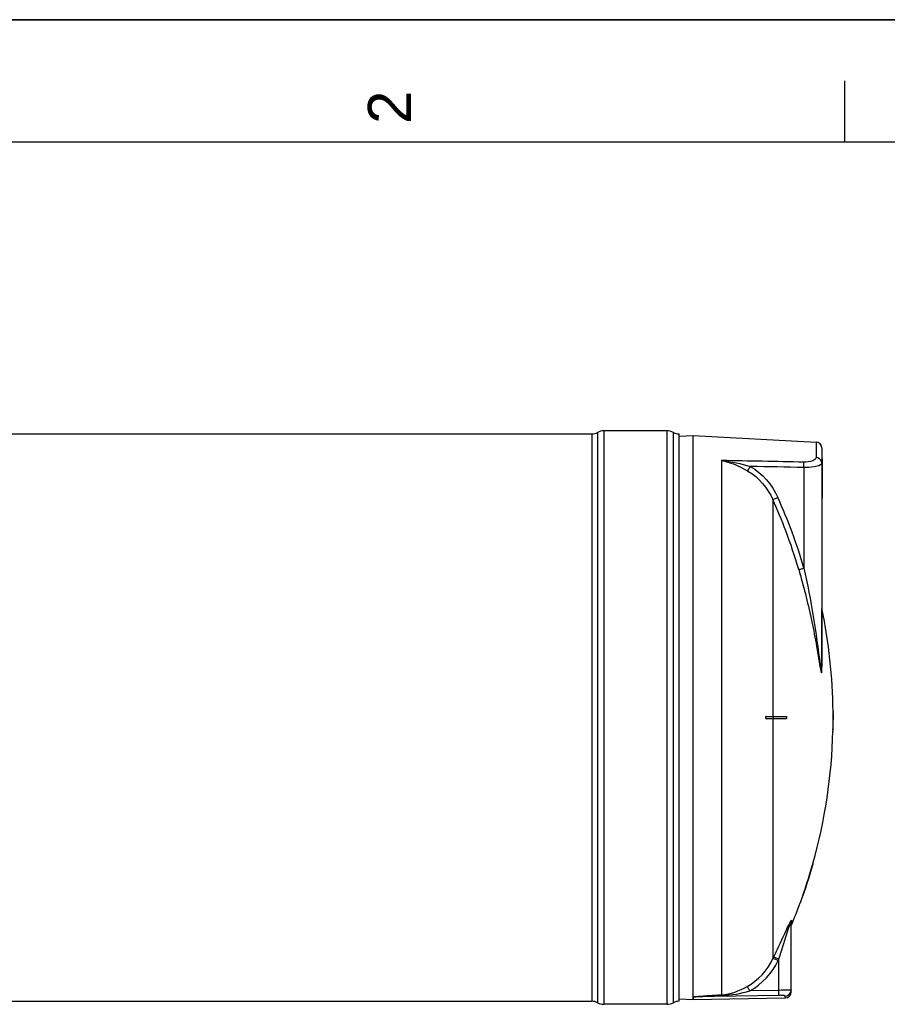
# Model space of a CAD drawing. Header units: millimetres. Extents: x 0 to 297, y 0 to 210.
# Tile 21 of 29: x 155 to 226, y 130 to 210. Entities that reach past the tile are written whole.
import ezdxf

# ---------------------------------------------------------------- set-up
doc = ezdxf.new("R2010")
doc.units = ezdxf.units.MM
doc.header["$LTSCALE"] = 16.335
doc.layers.get('0').update_dxf_attribs({"linetype": 'CONTINUOUS'})
doc.layers.add('08_SURFACES', color=7, linetype='CONTINUOUS')
doc.layers.add('AXES_REF', color=7, linetype='CONTINUOUS')
doc.styles.add('TEXTSTYLE_2', font='arial.ttf')

# ---------------------------------------------------------------- blocks, each defined once
blk = doc.blocks.new('MARGEA4_BL0', base_point=(148.514, 105.014))
at = {"color": 7, "linetype": 'Continuous'}
for p, q in [((297.014, 210.014), (0.014, 210.014)), ((222.764, 205.014), (222.764, 200.014)), ((287.014, 200.014), (10.014, 200.014))]:
    blk.add_line(p, q, dxfattribs=at)
at = {"color": 2, "linetype": 'Continuous', "style": 'TEXTSTYLE_2', "oblique": 0.00002}
blk.add_text('2', height=3.5, rotation=90, dxfattribs=at).set_placement((187.389, 201.514))

msp = doc.modelspace()

# ---------------------------------------------------------------- linework, layer by layer
at = {"color": 7, "linetype": 'Continuous'}
for p, q in [((0, 210), (297, 210)), ((209.272, 176.029), (210.409, 176.088)), ((210.409, 176.088), (220.435, 175.563)), ((210.409, 130.307), (210.409, 176.088)), ((220.909, 175.064), (220.909, 157.219)), ((220.909, 174.188), (220.949, 174.188)), ((220.949, 174.188), (220.949, 170.988)), ((220.909, 170.988), (220.949, 170.988)), ((218.409, 130.719), (218.409, 136.372)), ((209.272, 130.148), (210.41, 130.088)), ((210.41, 130.303), (210.41, 130.088)), ((210.418, 130.088), (217.918, 130.219))]:
    msp.add_line(p, q, dxfattribs=at)
at = {"color": 9, "linetype": 'Continuous'}
for p, q in [((220.435, 175.563), (220.435, 174.3)), ((212.736, 174.055), (212.736, 130.484)), ((219.449, 173.484), (219.449, 165.283)), ((220.909, 174.088), (220.949, 174.088)), ((220.909, 171.088), (220.949, 171.088)), ((220.919, 157.172), (220.919, 161.979)), ((218.448, 136.56), (218.448, 136.193)), ((216.914, 133.402), (216.964, 133.507)), ((216.925, 133.425), (216.964, 133.507)), ((217.358, 133.265), (217.409, 133.37)), ((217.369, 133.288), (217.409, 133.37)), ((217.409, 130.838), (217.409, 133.37)), ((210.418, 130.304), (210.41, 130.303)), ((217.418, 130.43), (210.418, 130.304)), ((210.418, 130.088), (210.418, 130.304)), ((217.409, 130.838), (215.046, 130.796)), ((217.918, 130.219), (217.918, 130.371)), ((218.31, 130.857), (218.258, 130.854))]:
    msp.add_line(p, q, dxfattribs=at)
msp.add_lwpolyline([(220.919, 157.172), (220.917, 157.178), (220.915, 157.183), (220.914, 157.188), (220.912, 157.193), (220.911, 157.198), (220.91, 157.203), (220.91, 157.209), (220.909, 157.214), (220.909, 157.219)], dxfattribs=at)
at = {"color": 7, "linetype": 'Continuous'}
msp.add_lwpolyline([(210.409, 130.307), (210.409, 130.306), (210.409, 130.306), (210.41, 130.305), (210.41, 130.304), (210.41, 130.304), (210.41, 130.303)], dxfattribs=at)
for centre, start, end in [((220.409, 175.064), 0, 87), ((217.909, 130.719), 271, 360)]:
    msp.add_arc(centre, 0.5, start, end, dxfattribs=at)
at = {"color": 9, "linetype": 'Continuous'}
for centre, radius, start, end in [((178.758, 153.502), 41.922, 20.70376, 24.471), ((178.687, 153.472), 42.439, 16.15947, 24.46631), ((178.761, 153.505), 41.918, 16.15468, 20.70241), ((225.686, 132.61), 8.275, 152.97971, 154.05481), ((217.913, 130.868), 0.496, 339.67205, 345.11442), ((217.91, 130.869), 0.5, 345.10838, 352.48322)]:
    msp.add_arc(centre, radius, start, end, dxfattribs=at)
for points, knots in [([(220.435, 174.3), (220.435, 174.174), (220.021, 173.933), (219.678, 173.919), (219.431, 173.924)], [0, 0, 0, 0, 0.338359, 1, 1, 1, 1]), ([(212.736, 174.055), (212.92, 174.017), (213.669, 173.824), (214.377, 173.494), (214.88, 173.199)], [0, 0, 0, 0, 0.244546, 1, 1, 1, 1]), ([(214.88, 173.199), (214.889, 173.221), (214.95, 173.348), (215.019, 173.471), (215.077, 173.573)], [0, 0, 0, 0, 0.163359, 1, 1, 1, 1]), ([(219.449, 173.484), (219.449, 173.53), (219.449, 173.677), (219.45, 173.825), (219.431, 173.924)], [0, 0, 0, 0, 0.315006, 1, 1, 1, 1]), ([(220.797, 173.693), (220.639, 173.601), (220.177, 173.508), (219.723, 173.48), (219.449, 173.484)], [0, 0, 0, 0, 0.398951, 1, 1, 1, 1]), ([(220.909, 173.829), (220.909, 173.789), (220.863, 173.734), (220.814, 173.703), (220.797, 173.693)], [0, 0, 0, 0, 0.672409, 1, 1, 1, 1]), ([(216.914, 170.868), (216.932, 170.875), (217.065, 170.935), (217.199, 170.996), (217.314, 171.048)], [0, 0, 0, 0, 0.130533, 1, 1, 1, 1]), ([(219.024, 165.167), (219.043, 165.171), (219.185, 165.208), (219.326, 165.248), (219.449, 165.283)], [0, 0, 0, 0, 0.130961, 1, 1, 1, 1]), ([(219.024, 165.167), (219.408, 163.843), (219.916, 161.842), (220.45, 159.159), (220.656, 157.819), (220.773, 157.158)], [0, 0, 0, 0, 0.504256, 0.754524, 1, 1, 1, 1]), ([(219.449, 165.283), (219.738, 163.973), (220.256, 161.348), (220.603, 158.696), (220.772, 157.376)], [0, 0, 0, 0, 0.50198, 1, 1, 1, 1]), ([(220.772, 157.376), (220.786, 157.272), (220.802, 157.122), (220.841, 156.916), (220.841, 156.832), (220.884, 156.748), (220.898, 156.812), (220.9, 156.856), (220.909, 157.004), (220.909, 157.121), (220.909, 157.219)], [0, 0, 0, 0, 0.289186, 0.428032, 0.549631, 0.576949, 0.608227, 0.666713, 0.728782, 1, 1, 1, 1]), ([(220.773, 157.158), (220.798, 157.011), (220.912, 156.434), (220.919, 157.023), (220.919, 157.172)], [0, 0, 0, 0, 0.499253, 1, 1, 1, 1]), ([(218.346, 136.432), (218.36, 136.457), (218.369, 136.487), (218.448, 136.587), (218.448, 136.56)], [0, 0, 0, 0, 0.524126, 1, 1, 1, 1]), ([(216.964, 133.507), (217.075, 133.736), (217.508, 134.641), (217.916, 135.558), (218.245, 136.231)], [0, 0, 0, 0, 0.253428, 1, 1, 1, 1]), ([(217.409, 133.37), (217.631, 134.063), (217.919, 134.984), (218.21, 135.903), (218.287, 136.127)], [0, 0, 0, 0, 0.754541, 1, 1, 1, 1]), ([(218.314, 136.37), (218.319, 136.381), (218.33, 136.401), (218.341, 136.422), (218.346, 136.432)], [0, 0, 0, 0, 0.512804, 1, 1, 1, 1]), ([(218.328, 136.242), (218.338, 136.268), (218.36, 136.302), (218.38, 136.419), (218.409, 136.38), (218.409, 136.372)], [0, 0, 0, 0, 0.450156, 0.873177, 1, 1, 1, 1]), ([(217.358, 133.265), (217.264, 133.309), (217.129, 133.351), (216.959, 133.429), (216.914, 133.402)], [0, 0, 0, 0, 0.666101, 1, 1, 1, 1]), ([(217.409, 133.37), (217.315, 133.414), (217.18, 133.456), (217.009, 133.533), (216.964, 133.507)], [0, 0, 0, 0, 0.665943, 1, 1, 1, 1]), ([(215.046, 130.796), (215, 130.876), (214.923, 130.989), (214.852, 131.118), (214.812, 131.144)], [0, 0, 0, 0, 0.658849, 1, 1, 1, 1]), ([(210.409, 130.307), (210.591, 130.351), (210.98, 130.353), (211.752, 130.425), (212.342, 130.458), (212.736, 130.484)], [0, 0, 0, 0, 0.24121, 0.493287, 1, 1, 1, 1]), ([(210.418, 130.304), (210.42, 130.321), (210.494, 130.302), (210.57, 130.321), (210.704, 130.322), (210.846, 130.331), (211.043, 130.341), (211.286, 130.352), (211.678, 130.37), (212.167, 130.391), (212.559, 130.407), (212.755, 130.416)], [0, 0, 0, 0, 0.022608, 0.060539, 0.12087, 0.183961, 0.24645, 0.371879, 0.497414, 0.748649, 1, 1, 1, 1]), ([(212.755, 130.416), (212.752, 130.431), (212.761, 130.442), (212.738, 130.47), (212.737, 130.466)], [0, 0, 0, 0, 0.817511, 1, 1, 1, 1]), ([(218.258, 130.854), (218.205, 130.852), (217.922, 130.844), (217.639, 130.841), (217.409, 130.838)], [0, 0, 0, 0, 0.187344, 1, 1, 1, 1]), ([(217.418, 130.43), (217.417, 130.445), (217.414, 130.581), (217.411, 130.718), (217.409, 130.838)], [0, 0, 0, 0, 0.111817, 1, 1, 1, 1]), ([(217.918, 130.371), (217.918, 130.386), (217.852, 130.402), (217.708, 130.429), (217.538, 130.432), (217.418, 130.43)], [0, 0, 0, 0, 0.083923, 0.293432, 1, 1, 1, 1]), ([(218.409, 130.868), (218.409, 130.859), (218.357, 130.867), (218.335, 130.858), (218.31, 130.857)], [0, 0, 0, 0, 0.257506, 1, 1, 1, 1]), ([(218.405, 130.804), (218.406, 130.814), (218.408, 130.836), (218.409, 130.857), (218.409, 130.868)], [0, 0, 0, 0, 0.500739, 1, 1, 1, 1])]:
    msp.add_open_spline(points, degree=3, knots=knots, dxfattribs=at)
for points in [[(220.893, 173.947), (220.842, 174.133), (220.628, 174.291), (220.435, 174.3)], [(212.735, 174.055), (213.528, 173.97), (214.313, 173.801), (215.077, 173.573)], [(219.431, 173.924), (217.199, 173.97), (214.967, 174.013), (212.736, 174.055)], [(215.077, 173.573), (216.051, 173.011), (216.849, 172.072), (217.314, 171.048)], [(219.449, 173.484), (217.991, 173.515), (216.534, 173.544), (215.077, 173.573)], [(220.909, 173.829), (220.909, 173.869), (220.904, 173.909), (220.893, 173.947)], [(214.88, 173.199), (215.77, 172.679), (216.494, 171.809), (216.914, 170.868)], [(218.409, 136.372), (218.409, 136.433), (218.416, 136.506), (218.46, 136.548)], [(218.287, 136.127), (218.301, 136.165), (218.314, 136.204), (218.328, 136.242)], [(214.812, 131.144), (215.71, 131.645), (216.468, 132.475), (216.914, 133.402)], [(215.046, 130.796), (216.032, 131.343), (216.866, 132.25), (217.358, 133.265)], [(212.736, 130.484), (213.46, 130.532), (214.178, 130.79), (214.812, 131.144)], [(212.755, 130.416), (213.528, 130.448), (214.302, 130.583), (215.046, 130.796)], [(217.918, 130.371), (218.106, 130.375), (218.313, 130.52), (218.378, 130.696)]]:
    msp.add_open_spline(points, degree=3, dxfattribs=at)
at = {"layer": '08_SURFACES', "color": 9, "linetype": 'Continuous'}
for p, q in [((216.914, 170.868), (216.914, 153.188)), ((221.827, 153.488), (221.847, 153.488)), ((216.914, 152.988), (216.914, 133.402)), ((216.932, 153.188), (216.932, 152.988)), ((221.818, 152.088), (221.838, 152.088)), ((220.178, 141.088), (220.157, 141.088)), ((219.208, 138.088), (219.187, 138.088))]:
    msp.add_line(p, q, dxfattribs=at)
at = {"layer": '08_SURFACES', "color": 7, "linetype": 'Continuous'}
for p, q in [((221.826, 153.588), (221.846, 153.588)), ((221.826, 153.588), (221.827, 153.488)), ((221.847, 153.488), (221.846, 153.588)), ((216.385, 153.188), (217.991, 153.188)), ((217.991, 152.988), (216.385, 152.988)), ((221.803, 153.188), (221.849, 153.188)), ((221.803, 152.988), (221.849, 152.988)), ((221.818, 152.088), (221.815, 151.988)), ((221.815, 151.988), (221.835, 151.988)), ((221.835, 151.988), (221.838, 152.088)), ((220.161, 141.101), (220.157, 141.088)), ((220.163, 141.108), (220.16, 141.1)), ((220.168, 141.127), (220.161, 141.101)), ((220.185, 141.188), (220.163, 141.108)), ((220.178, 141.088), (220.204, 141.181)), ((220.185, 141.188), (220.206, 141.188)), ((220.204, 141.181), (220.204, 141.179)), ((220.206, 141.187), (220.206, 141.188)), ((219.151, 137.989), (219.15, 137.988)), ((219.15, 137.988), (219.172, 137.988)), ((219.187, 138.088), (219.153, 137.996)), ((219.158, 138.008), (219.155, 138.001)), ((219.175, 137.998), (219.196, 138.055)), ((219.196, 138.055), (219.208, 138.088))]:
    msp.add_line(p, q, dxfattribs=at)
for points in [[(220.178, 141.088), (220.183, 141.106), (220.188, 141.123), (220.192, 141.139), (220.196, 141.153), (220.2, 141.166)], [(220.203, 141.175), (220.205, 141.182), (220.206, 141.187)], [(219.153, 137.996), (219.152, 137.992), (219.151, 137.989)], [(219.187, 138.088), (219.182, 138.075), (219.177, 138.062), (219.173, 138.05), (219.169, 138.038), (219.164, 138.027), (219.158, 138.008)], [(219.172, 137.988), (219.172, 137.99), (219.174, 137.994), (219.176, 138.001)], [(219.18, 138.011), (219.184, 138.023), (219.19, 138.037), (219.195, 138.053)], [(219.195, 138.053), (219.201, 138.07), (219.208, 138.088)]]:
    msp.add_lwpolyline(points, dxfattribs=at)
for radius, start, end in [(43.9, 0.65259, 11.68403), (43.9, 0.13051, 0.52207), (43.92, 0.13046, 0.52183), (43.9, 358.69474, 359.86949), (43.92, 358.69534, 359.86954), (43.92, 359.86954, 0.21743), (43.9, 344.27202, 358.56419), (43.9, 340.02034, 344.13634), (43.92, 340.02983, 344.14375), (43.9, 337.36465, 339.88146)]:
    msp.add_arc((177.929, 153.088), radius, start, end, dxfattribs=at)
msp.add_open_spline([(216.342, 153.173), (216.29, 153.137), (216.321, 152.988), (216.385, 152.988)], degree=3, dxfattribs=at)
for points, knots in [([(216.41, 152.988), (216.368, 152.988), (216.301, 153.088), (216.368, 153.188), (216.41, 153.188)], [0, 0, 0, 0, 0.499745, 1, 1, 1, 1]), ([(216.385, 153.188), (216.378, 153.188), (216.362, 153.185), (216.348, 153.178), (216.342, 153.173)], [0, 0, 0, 0, 0.468451, 1, 1, 1, 1]), ([(217.991, 153.188), (218.003, 153.188), (218.042, 153.145), (218.028, 153.08), (218.019, 152.988), (217.991, 152.988)], [0, 0, 0, 0, 0.16587, 0.630215, 1, 1, 1, 1]), ([(221.8, 153.125), (221.8, 153.095), (221.813, 153.064), (221.788, 152.988), (221.803, 152.988)], [0, 0, 0, 0, 0.652772, 1, 1, 1, 1]), ([(221.803, 153.188), (221.797, 153.188), (221.807, 153.154), (221.8, 153.14), (221.8, 153.125)], [0, 0, 0, 0, 0.286516, 1, 1, 1, 1]), ([(221.823, 152.988), (221.813, 152.988), (221.83, 153.042), (221.813, 153.088), (221.83, 153.134), (221.813, 153.188), (221.823, 153.188)], [0, 0, 0, 0, 0.156581, 0.500104, 0.843522, 1, 1, 1, 1])]:
    msp.add_open_spline(points, degree=3, knots=knots, dxfattribs=at)
at = {"layer": 'AXES_REF', "color": 7, "linetype": 'Continuous'}
for p, q in [((145.125, 176.228), (202.14, 176.228)), ((208.269, 176.478), (203.14, 176.478)), ((209.269, 129.948), (209.269, 176.228)), ((44.418, 129.948), (202.14, 129.948)), ((208.269, 129.698), (203.14, 129.698))]:
    msp.add_line(p, q, dxfattribs=at)
at = {"layer": 'AXES_REF', "color": 9, "linetype": 'Continuous'}
for p, q in [((202.14, 176.228), (202.14, 129.948)), ((202.61, 176.346), (202.61, 129.831)), ((203.14, 176.478), (203.14, 129.698)), ((208.269, 176.478), (208.269, 129.698)), ((208.798, 176.346), (208.798, 129.831))]:
    msp.add_line(p, q, dxfattribs=at)
at = {"layer": 'AXES_REF', "color": 7, "linetype": 'Continuous'}
for centre, radius, start, end in [((202.14, 177.228), 1, 270, 298.07249), ((203.14, 175.353), 1.125, 90, 118.07249), ((208.269, 175.353), 1.125, 61.92751, 90), ((209.269, 177.228), 1, 241.92751, 270), ((202.14, 128.948), 1, 61.92751, 90), ((203.14, 130.823), 1.125, 241.92751, 270), ((208.269, 130.823), 1.125, 270, 298.07249), ((209.269, 128.948), 1, 90, 118.07249)]:
    msp.add_arc(centre, radius, start, end, dxfattribs=at)

# ---------------------------------------------------------------- block references
at = {"color": 2, "linetype": 'Continuous'}
msp.add_blockref('MARGEA4_BL0', (148.514, 105.014), dxfattribs=at)

doc.saveas('drawing.dxf')
